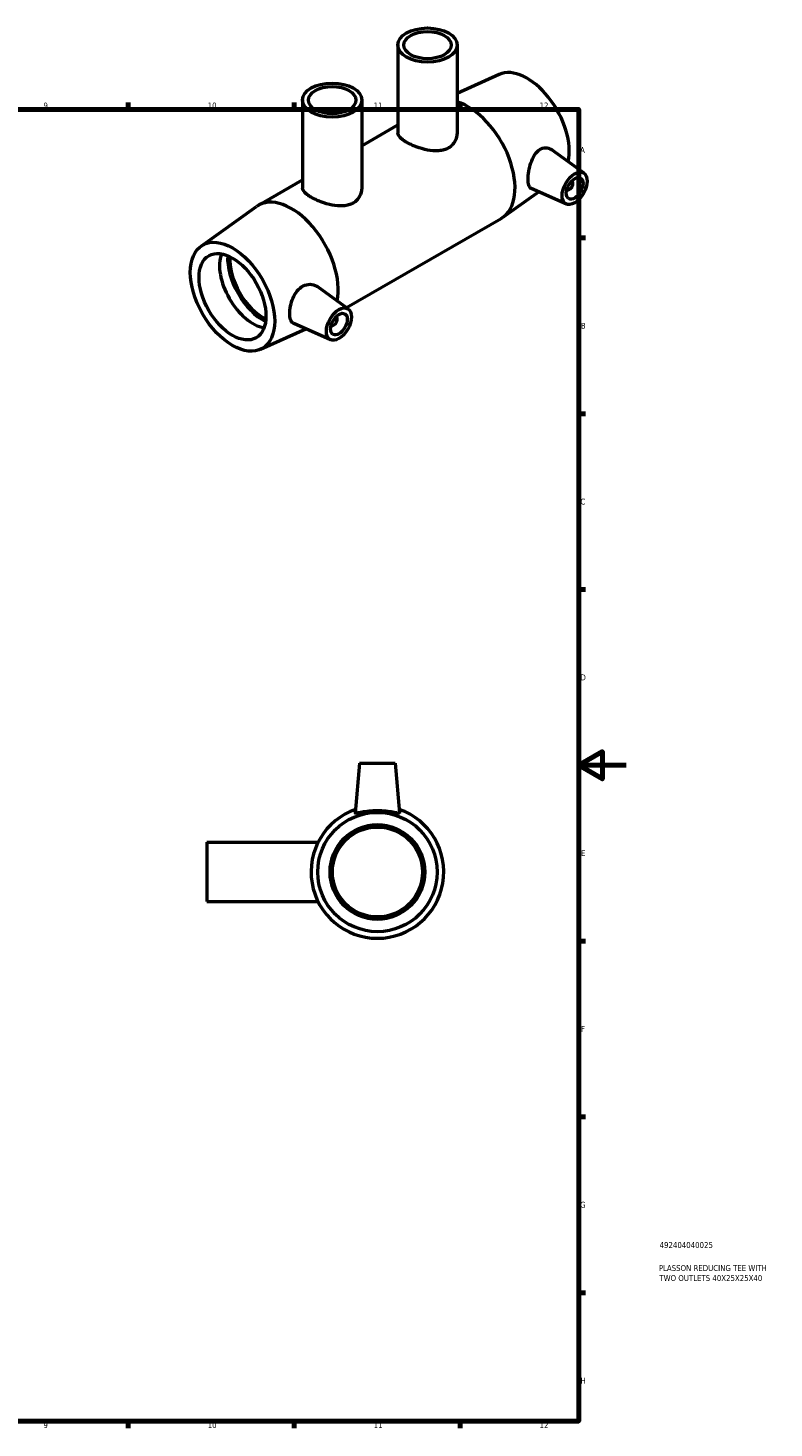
# Model space of a CAD drawing. Header units: millimetres. Extents: x 0 to 903, y -274 to 608.
# Tile 5 of 5: x 588 to 903, y 17 to 608. Entities that reach past the tile are written whole.
import ezdxf

# ---------------------------------------------------------------- set-up
doc = ezdxf.new("R2010")
doc.units = ezdxf.units.MM
for name, color, linetype, lineweight in [('Border (ISO)', 7, 'Continuous', 70), ('Title (ISO)', 7, 'Continuous', 50), ('Visible (ISO)', 7, 'Continuous', 50)]:
    doc.layers.add(name, color=color, linetype=linetype, lineweight=lineweight)
doc.styles.add('Note Text (ISO)', font='tahoma.ttf')

# ---------------------------------------------------------------- blocks, each defined once
blk = doc.blocks.new('Borders Default Border')
at = {"layer": 'Border (ISO)'}
for p, q in [((630.75, 574), (630.75, 576.9)), ((700.83, 574), (700.83, 576.9)), ((770.92, 574), (770.92, 576.9)), ((821, 519.75), (823.9, 519.75)), ((821, 445.5), (823.9, 445.5)), ((821, 371.25), (823.9, 371.25)), ((821, 222.75), (823.9, 222.75)), ((821, 148.5), (823.9, 148.5)), ((821, 74.25), (823.9, 74.25)), ((630.75, 20), (630.75, 17.1)), ((700.83, 20), (700.83, 17.1)), ((770.92, 20), (770.92, 17.1))]:
    blk.add_line(p, q, dxfattribs=at)
at = {"layer": 'Border (ISO)', "flags": 128}
for points in [[(20, 20), (20, 574), (821, 574), (821, 20), (20, 20)], [(841, 297), (821, 297), (831, 302.77), (831, 291.23), (821, 297)]]:
    blk.add_lwpolyline(points, dxfattribs=at)
at = {"layer": 'Border (ISO)', "color": 232, "true_color": 0xca0064, "char_height": 2.5, "attachment_point": 7, "style": 'Note Text (ISO)'}
for s, insert in [('9', (594.88, 574.35)), ('10', (664.29, 574.35)), ('11', (734.37, 574.4)), ('12', (804.46, 574.4)), ('A', (821.59, 555.62)), ('B', (821.89, 481.37)), ('C', (821.73, 407.08)), ('D', (821.73, 332.88)), ('E', (821.94, 258.63)), ('F', (822, 184.38)), ('G', (821.61, 110.08)), ('H', (821.74, 35.88)), ('9', (594.88, 17.05)), ('10', (664.29, 17.05)), ('11', (734.37, 17.1)), ('12', (804.46, 17.1))]:
    blk.add_mtext(s, dxfattribs=dict(at, insert=insert))
blk = doc.blocks.new('Title Blocks ISO')
at = {"layer": 'Title (ISO)', "color": 232, "true_color": 0xca0064, "style": 'Note Text (ISO)'}
for tag, p in [('PART_NUMBER_001', (34.16, 73.13)), ('DESCRIPTION_001', (33.84, 63.4)), ('DESCRIPTION_002', (34.09, 59.18))]:
    blk.add_attdef(tag, p, '', height=2.5, dxfattribs=at)

msp = doc.modelspace()

# ---------------------------------------------------------------- linework, layer by layer
at = {"layer": 'Visible (ISO)'}
for p, q in [((744.624, 601.199), (744.624, 564.056)), ((769.624, 601.199), (769.624, 564.056)), ((787.353, 588.776), (769.624, 580.75)), ((704.357, 577.967), (704.357, 540.839)), ((729.357, 577.967), (729.357, 540.81)), ((729.357, 558.656), (744.624, 567.448)), ((823.247, 547.019), (809.57, 556.98)), ((685.663, 533.495), (704.357, 544.26)), ((804.095, 539.198), (789.048, 528.46)), ((815.776, 534.045), (800.953, 540.584)), ((815.985, 540.255), (816.159, 540.154)), ((817.981, 543.721), (818.156, 543.621)), ((661.479, 516.291), (684.895, 533.001)), ((722.856, 490.291), (788.28, 527.966)), ((723.687, 489.686), (710.769, 499.094)), ((718.595, 486.288), (718.42, 486.388)), ((686.59, 472.684), (705.716, 481.344)), ((716.215, 476.712), (700.623, 483.59)), ((716.599, 482.821), (716.424, 482.922)), ((728.464, 297.927), (726.618, 276.832)), ((728.464, 297.927), (743.464, 297.927)), ((743.464, 297.927), (745.309, 276.832)), ((663.964, 264.481), (663.964, 239.481)), ((663.964, 264.481), (710.936, 264.481)), ((663.964, 239.481), (663.964, 239.427)), ((663.964, 239.481), (710.882, 239.481)), ((663.964, 239.427), (710.909, 239.427))]:
    msp.add_line(p, q, dxfattribs=at)
for radius in [25.2, 20, 19]:
    msp.add_circle((735.964, 251.927), radius, dxfattribs=at)
msp.add_arc((735.964, 251.927), 28, 109.206236, 70.793764, dxfattribs=at)
for centre, major_axis, ratio in [((757.124, 601.199), (12.5, 0), 0.5758617), ((757.124, 601.199), (10, 0), 0.5758617), ((716.857, 577.967), (12.5, 0), 0.5758617), ((716.857, 577.967), (10, 0), 0.5758617), ((819.279, 540.666), (-3.743, -6.499), 0.5780931), ((819.279, 540.666), (-2.495, -4.333), 0.5780931), ((674.746, 494.897), (12.576, -21.838), 0.5780931), ((674.746, 494.897), (9.981, -17.332), 0.5780931), ((719.718, 483.333), (-3.743, -6.499), 0.5780931), ((719.718, 483.333), (-2.495, -4.333), 0.5780931)]:
    msp.add_ellipse(centre, major_axis=major_axis, ratio=ratio, dxfattribs=at)
for centre, major_axis, start_param, end_param in [((799.197, 566.564), (-12.576, 21.838), 3.7000508, 6.2267996), ((774.307, 552.23), (13.973, -24.264), 0, 2.5969024), ((817.157, 541.887), (0.998, 1.733), 2.9593736, 6.4654043), ((699.636, 509.23), (-13.973, 24.264), 3.709852, 6.339571), ((683.42, 499.892), (-9.981, 17.332), 0.4476585, 2.6939341), ((687.757, 502.39), (-10.631, 18.461), 0.7184411, 2.4231515), ((687.757, 502.39), (-9.981, 17.332), 0.7066425, 2.4349501), ((717.597, 484.554), (0.998, 1.733), 2.9593736, 6.4654043)]:
    msp.add_ellipse(centre, major_axis=major_axis, ratio=0.5780931, start_param=start_param, end_param=end_param, dxfattribs=at)
for points, knots in [([(769.624, 564.056), (769.624, 562.863), (769.318, 561.58), (768.369, 559.895), (767.973, 559.373), (767.053, 558.452), (766.527, 558.054), (765.399, 557.404), (764.764, 557.134), (763.387, 556.732), (762.646, 556.6), (760.337, 556.409), (758.677, 556.559), (755.573, 557.156), (753.912, 557.644), (751.601, 558.52), (750.86, 558.835), (749.483, 559.481), (748.848, 559.812), (747.722, 560.461), (747.197, 560.798), (746.275, 561.475), (745.879, 561.815), (744.93, 562.817), (744.624, 563.461), (744.624, 564.056)], [2.8690558, 2.8690558, 2.8690558, 2.8690558, 3.3477543, 3.3477543, 3.5871035, 3.5871035, 3.8264527, 3.8264527, 4.0658019, 4.0658019, 4.3051512, 4.3051512, 4.7838496, 4.7838496, 5.2617643, 5.2617643, 5.5007217, 5.5007217, 5.7396791, 5.7396791, 5.9786364, 5.9786364, 6.2175938, 6.2175938, 6.6955085, 6.6955085, 6.6955085, 6.6955085]), ([(800.954, 540.584), (800.903, 540.606), (800.854, 540.632), (800.422, 540.888), (800.113, 541.34), (799.711, 542.682), (799.616, 543.575), (799.616, 545.526), (799.711, 546.698), (800.113, 549.131), (800.422, 550.389), (801.199, 552.65), (801.723, 553.805), (803.009, 555.747), (803.776, 556.532), (805.318, 557.509), (806.174, 557.786), (807.845, 557.812), (808.657, 557.565), (809.401, 557.099), (809.486, 557.041), (809.57, 556.98)], [0.687265, 0.687265, 0.687265, 0.687265, 0.7312609, 0.7312609, 1.0890932, 1.0890932, 1.4469255, 1.4469255, 1.8047578, 1.8047578, 2.1625901, 2.1625901, 2.5282205, 2.5282205, 2.893851, 2.893851, 3.23726, 3.23726, 3.580669, 3.580669, 3.6255365, 3.6255365, 3.6255365, 3.6255365]), ([(729.357, 540.81), (729.357, 540.809), (729.357, 540.809), (729.357, 539.614), (729.051, 538.329), (728.102, 536.643), (727.706, 536.12), (726.785, 535.198), (726.26, 534.8), (725.132, 534.15), (724.496, 533.88), (723.12, 533.478), (722.379, 533.347), (720.071, 533.158), (718.411, 533.31), (715.307, 533.911), (713.646, 534.402), (711.335, 535.281), (710.593, 535.598), (709.216, 536.247), (708.582, 536.579), (707.455, 537.23), (706.93, 537.568), (706.009, 538.248), (705.613, 538.589), (704.663, 539.594), (704.357, 540.242), (704.357, 540.839), (704.357, 540.839), (704.357, 540.839)], [2.8688759, 2.8688759, 2.8688759, 2.8688759, 2.8689889, 2.8689889, 3.3477232, 3.3477232, 3.5870904, 3.5870904, 3.8264575, 3.8264575, 4.0658246, 4.0658246, 4.3051918, 4.3051918, 4.7839261, 4.7839261, 5.2620124, 5.2620124, 5.5010555, 5.5010555, 5.7400987, 5.7400987, 5.9789714, 5.9789714, 6.217844, 6.217844, 6.6955894, 6.6955894, 6.6957012, 6.6957012, 6.6957012, 6.6957012]), ([(700.624, 483.591), (700.519, 483.637), (700.421, 483.69), (699.876, 484.043), (699.512, 484.546), (699.04, 485.933), (698.93, 486.819), (698.93, 488.703), (699.04, 489.825), (699.512, 492.141), (699.876, 493.334), (700.779, 495.442), (701.38, 496.503), (702.832, 498.275), (703.688, 498.984), (705.478, 499.926), (706.523, 500.185), (708.546, 500.148), (709.521, 499.856), (710.466, 499.303), (710.619, 499.202), (710.768, 499.093)], [0.6164518, 0.6164518, 0.6164518, 0.6164518, 0.6868181, 0.6868181, 1.0324933, 1.0324933, 1.3781685, 1.3781685, 1.7238437, 1.7238437, 2.0695189, 2.0695189, 2.4129279, 2.4129279, 2.756337, 2.756337, 3.1219674, 3.1219674, 3.4875978, 3.4875978, 3.5598679, 3.5598679, 3.5598679, 3.5598679]), ([(745.306, 276.805), (745.274, 276.72), (745.01, 276.72), (744.02, 276.875), (743.293, 277.024), (741.646, 277.32), (740.609, 277.487), (738.344, 277.724), (737.116, 277.791), (734.811, 277.791), (733.583, 277.724), (731.319, 277.487), (730.282, 277.32), (728.634, 277.024), (727.908, 276.875), (726.917, 276.72), (726.653, 276.72), (726.618, 276.813), (726.617, 276.822), (726.618, 276.832)], [0, 0, 0, 0, 0.343409, 0.343409, 0.6868181, 0.6868181, 1.0324933, 1.0324933, 1.3781685, 1.3781685, 1.7238437, 1.7238437, 2.0695189, 2.0695189, 2.4129279, 2.4129279, 2.756337, 2.756337, 2.7885094, 2.7885094, 2.7885094, 2.7885094])]:
    msp.add_open_spline(points, degree=3, knots=knots, dxfattribs=at)
msp.add_open_spline([(745.309, 276.832), (745.31, 276.822), (745.309, 276.813), (745.306, 276.805)], degree=3, dxfattribs=at)

# ---------------------------------------------------------------- block references
msp.add_blockref('Borders Default Border', (0, 0))
msp.add_blockref('Title Blocks ISO', (821, 20)).add_auto_attribs({'PART_NUMBER_001': '492404040025', 'DESCRIPTION_001': 'PLASSON REDUCING TEE WITH', 'DESCRIPTION_002': 'TWO OUTLETS 40X25X25X40'})

doc.saveas('drawing.dxf')
